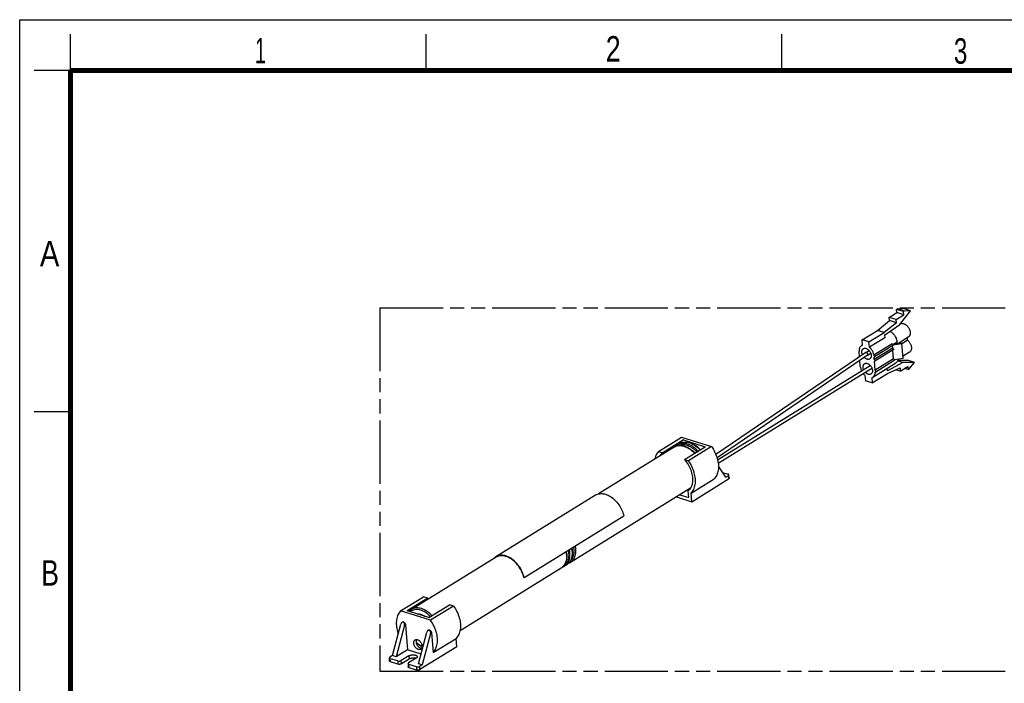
# Model space of a CAD drawing. Header units: millimetres. Extents: x 0 to 210, y 0 to 297.
# Tile 3 of 4: x 0 to 136, y 206 to 297. Entities that reach past the tile are written whole.
import ezdxf

# ---------------------------------------------------------------- set-up
doc = ezdxf.new("R2010")
doc.units = ezdxf.units.MM
doc.header["$LTSCALE"] = 19.36
doc.linetypes.add('PHANTOM', pattern=[0.8, 0.45, -0.05, 0.1, -0.05, 0.1, -0.05])
doc.layers.get('0').update_dxf_attribs({"linetype": 'CONTINUOUS'})
doc.layers.add('DEFAULT_3', color=7, linetype='PHANTOM')
doc.styles.add('TEXTSTYLE_2', font='txt', dxfattribs={"width": 0.75})

msp = doc.modelspace()

# ---------------------------------------------------------------- linework, layer by layer
at = {"color": 2, "linetype": 'Continuous'}
for p, q in [((0, 0), (0, 297)), ((0, 297), (210, 297)), ((7, 290), (7, 295)), ((56, 290), (56, 295)), ((105, 290), (105, 295)), ((7, 290), (2, 290)), ((7, 243), (2, 243))]:
    msp.add_line(p, q, dxfattribs=at)
at = {"color": 7, "linetype": 'Continuous'}
for p, q in [((119.781386, 256.024869), (120.837688, 256.677348)), ((120.731297, 255.729319), (121.787599, 256.381798)), ((120.801922, 257.121564), (120.907552, 257.186812)), ((121.751833, 256.826014), (120.801922, 257.121564)), ((120.837688, 256.677348), (120.801922, 257.121564)), ((121.787599, 256.381798), (120.837688, 256.677348)), ((120.907552, 257.186812), (121.746107, 257.23848)), ((121.857463, 256.891262), (120.907552, 257.186812)), ((121.230118, 255.042649), (122.696018, 256.94293)), ((122.696018, 256.94293), (121.746107, 257.23848)), ((121.751833, 256.826014), (121.857463, 256.891262)), ((121.787599, 256.381798), (121.751833, 256.826014)), ((122.696018, 256.94293), (121.857463, 256.891262)), ((118.150913, 254.240542), (119.817152, 255.580653)), ((120.767063, 255.285103), (119.100824, 253.944992)), ((119.129436, 253.589619), (121.230118, 255.042649)), ((120.731297, 255.729319), (119.781386, 256.024869)), ((119.817152, 255.580653), (119.781386, 256.024869)), ((120.767063, 255.285103), (119.817152, 255.580653)), ((120.767063, 255.285103), (120.731297, 255.729319)), ((116.038309, 252.935584), (118.150913, 254.240542)), ((116.98822, 252.640034), (119.100824, 253.944992)), ((119.100824, 253.944992), (118.150913, 254.240542)), ((116.98822, 252.640034), (116.038309, 252.935584)), ((116.096811, 252.208988), (116.038309, 252.935584)), ((117.046721, 251.913438), (116.98822, 252.640034)), ((119.159325, 253.218395), (117.046721, 251.913438)), ((120.203722, 252.377287), (117.668598, 250.811337)), ((119.129436, 253.589619), (119.159325, 253.218395)), ((121.52582, 252.451863), (120.310388, 252.271066)), ((120.31873, 252.241481), (121.537994, 252.422848)), ((120.87581, 252.355173), (120.852163, 252.648867)), ((122.401526, 253.286415), (120.899682, 252.358724)), ((121.537994, 252.422848), (121.52582, 252.451863)), ((121.704901, 250.349839), (121.537994, 252.422848)), ((122.315466, 252.869089), (121.540602, 252.390454)), ((122.315466, 252.869089), (122.287535, 253.216003)), ((116.536552, 251.191515), (95.90978, 237.129501)), ((115.687204, 250.612484), (115.629397, 251.330457)), ((115.955626, 252.145314), (116.095005, 252.231409)), ((116.540105, 251.193822), (116.536571, 251.191528)), ((116.540125, 251.193835), (116.998653, 251.477068)), ((116.776153, 250.830291), (117.226879, 251.108706)), ((120.256532, 251.783549), (117.721408, 250.2176)), ((120.283842, 252.141095), (117.753328, 250.577993)), ((120.331529, 251.548806), (117.801016, 249.985705)), ((120.256532, 251.783549), (120.230402, 252.108085)), ((120.269434, 251.745501), (120.239775, 252.113875)), ((120.375751, 250.302828), (120.27809, 251.515797)), ((120.284024, 252.141199), (120.292636, 252.14678)), ((120.388653, 250.26478), (120.287462, 251.521586)), ((120.331711, 251.548911), (120.340324, 251.554491)), ((122.568433, 251.213406), (121.679578, 250.664359)), ((116.776103, 250.830373), (96.059521, 236.707132)), ((115.796303, 249.257448), (115.727232, 250.11532)), ((117.523936, 247.803564), (120.692841, 249.761001)), ((117.721408, 250.2176), (117.692795, 250.572973)), ((117.840627, 248.736878), (117.740483, 249.980684)), ((120.375751, 250.302828), (117.840627, 248.736878)), ((120.455359, 250.070933), (117.920235, 248.504984)), ((121.649768, 249.830511), (119.525243, 248.673625)), ((121.704901, 250.349839), (120.485576, 250.168463)), ((121.649768, 249.830511), (120.940886, 250.051068)), ((120.97085, 250.126891), (122.318358, 250.131018)), ((123.268269, 249.835468), (121.649768, 249.830511)), ((123.268269, 249.835468), (122.318358, 250.131018)), ((122.501245, 248.895368), (123.268269, 249.835468)), ((96.139157, 236.416023), (117.16556, 249.404058)), ((96.222661, 235.958265), (117.393786, 249.035696)), ((117.441252, 247.013294), (119.553855, 248.318252)), ((117.854555, 248.501709), (117.859702, 248.499963)), ((119.525243, 248.673625), (119.497159, 249.022427)), ((119.553855, 248.318252), (121.267782, 249.066074)), ((121.303548, 248.621857), (120.688365, 248.813262)), ((121.267782, 249.066074), (121.303548, 248.621857)), ((121.303548, 248.621857), (122.359849, 249.274336)), ((122.395615, 248.83012), (121.893579, 248.986321)), ((122.359849, 249.274336), (122.395615, 248.83012)), ((122.395615, 248.83012), (122.501245, 248.895368)), ((116.43284, 248.03544), (116.491341, 247.308844)), ((117.441252, 247.013294), (116.491341, 247.308844)), ((117.382751, 247.73989), (117.441252, 247.013294)), ((88.004095, 237.562813), (91.173, 239.520249)), ((91.424974, 239.147512), (88.57296, 237.385819)), ((91.173, 239.520249), (95.304721, 238.234729)), ((91.424974, 239.147512), (94.418966, 238.215978)), ((90.162511, 238.171866), (79.711425, 231.716218)), ((88.004095, 237.562813), (88.57296, 237.385819)), ((90.489036, 238.356115), (90.335229, 238.261108)), ((90.932691, 238.647608), (90.646569, 238.47087)), ((91.566951, 236.454285), (94.418966, 238.215978)), ((95.304721, 238.234729), (92.135816, 236.277292)), ((91.566951, 236.454285), (92.135816, 236.277292)), ((97.254301, 234.009862), (96.252713, 235.52649)), ((96.815557, 234.674219), (97.565859, 234.440774)), ((92.482662, 231.824104), (95.651567, 233.78154)), ((92.576848, 230.654285), (97.647097, 233.786184)), ((97.254301, 234.009862), (97.611331, 234.2304)), ((97.722622, 233.892814), (97.686857, 234.33703)), ((92.397793, 232.500229), (75.875206, 222.294207)), ((92.155984, 231.218319), (92.082741, 232.128014)), ((79.320589, 231.553157), (65.588666, 223.070931)), ((90.470397, 231.309675), (92.576848, 230.654285)), ((90.936667, 231.59769), (92.155984, 231.218319)), ((92.576848, 230.654285), (92.482662, 231.824104)), ((69.483537, 220.232129), (83.21546, 228.714355)), ((75.283271, 223.814632), (75.296158, 223.757028)), ((76.053451, 224.290373), (76.066338, 224.232769)), ((65.623701, 223.014212), (53.983256, 215.823895)), ((74.576875, 221.492226), (60.655681, 212.893087)), ((75.347055, 221.967967), (75.060934, 221.791229)), ((69.433901, 220.237123), (69.483537, 220.232129)), ((52.470104, 215.613421), (55.639009, 217.570858)), ((56.207874, 217.393865), (53.35586, 215.632172)), ((56.207874, 217.393865), (55.639009, 217.570858)), ((53.585466, 215.560733), (53.825723, 215.70914)), ((56.349851, 214.700638), (59.201866, 216.462331)), ((59.77073, 216.285338), (56.601825, 214.327901)), ((59.77073, 216.285338), (59.201866, 216.462331)), ((56.601825, 214.327901), (52.470104, 215.613421)), ((56.349851, 214.700638), (53.35586, 215.632172)), ((51.355057, 209.47324), (52.499353, 213.805158)), ((53.012819, 213.645402), (51.868522, 209.313483)), ((53.134793, 213.720745), (53.412835, 210.267407)), ((54.949314, 208.354943), (56.09361, 212.686861)), ((56.607076, 212.527104), (55.462779, 208.195186)), ((56.72905, 212.602448), (56.948671, 209.874712)), ((56.948671, 209.874712), (60.117576, 211.832149)), ((60.211763, 210.66233), (60.117576, 211.832149)), ((53.412835, 210.267407), (51.868522, 209.313483)), ((55.299444, 209.680418), (53.412835, 210.267407)), ((54.686121, 211.173149), (54.640701, 211.145093)), ((60.211763, 210.66233), (55.141515, 207.530432)), ((50.958267, 208.701856), (50.922501, 209.146072)), ((51.355057, 209.47324), (50.998027, 209.252702)), ((52.07043, 208.722814), (51.043499, 209.042328)), ((51.868522, 209.313483), (51.355057, 209.47324)), ((53.594724, 209.425911), (52.538423, 208.773432)), ((53.63049, 208.981694), (52.574188, 208.329215)), ((54.621655, 209.106397), (53.565353, 208.453918)), ((54.577448, 209.07909), (54.566769, 209.082837)), ((52.106195, 208.278598), (51.079265, 208.598111)), ((53.489828, 208.347288), (53.525593, 207.903072)), ((54.637756, 207.924031), (53.610825, 208.243544)), ((54.673522, 207.479814), (53.646591, 207.799328)), ((55.462779, 208.195186), (54.949314, 208.354943)), ((55.462779, 208.195186), (55.105749, 207.974648))]:
    msp.add_line(p, q, dxfattribs=at)
at = {"color": 9, "linetype": 'Continuous'}
for p, q in [((120.294039, 252.304113), (120.852163, 252.648867)), ((90.952791, 238.65978), (91.07954, 238.726137)), ((90.162511, 238.171866), (90.182611, 238.184039)), ((90.182611, 238.184039), (90.30936, 238.250395)), ((91.068091, 238.641622), (90.927453, 238.602349)), ((90.932691, 238.647608), (90.952791, 238.65978)), ((97.611331, 234.2304), (97.647097, 233.786184)), ((53.012819, 213.645402), (53.134793, 213.720745)), ((56.607076, 212.527104), (56.72905, 212.602448)), ((55.343818, 210.811542), (55.435931, 210.771851)), ((51.079265, 208.598111), (51.043499, 209.042328)), ((53.594724, 209.425911), (53.63049, 208.981694)), ((52.07043, 208.722814), (52.106195, 208.278598)), ((52.574188, 208.329215), (52.538423, 208.773432)), ((53.646591, 207.799328), (53.610825, 208.243544)), ((54.637756, 207.924031), (54.673522, 207.479814)), ((55.141515, 207.530432), (55.105749, 207.974648))]:
    msp.add_line(p, q, dxfattribs=at)
at = {"color": 7, "linetype": 'Continuous', "const_width": 0.7}
for points in [[(7, 7), (7, 290)], [(7, 290), (203, 290)]]:
    msp.add_lwpolyline(points, dxfattribs=at)
at = {"color": 7, "linetype": 'Continuous'}
for points in [[(121.319611, 255.158662), (121.347712, 255.171342), (121.409115, 255.190018), (121.473739, 255.201274), (121.541135, 255.204934), (121.610771, 255.201042), (121.681878, 255.189582), (121.754714, 255.170559)], [(121.754714, 255.170559), (121.829256, 255.143626), (121.903255, 255.1096), (121.977009, 255.068299), (122.049624, 255.02027), (122.120508, 254.965799), (122.189053, 254.905493), (122.254531, 254.83996), (122.316716, 254.769495), (122.375338, 254.694327), (122.429803, 254.615257), (122.479541, 254.532916), (122.52421, 254.448042), (122.563348, 254.361355), (122.596745, 254.273533), (122.62408, 254.185277), (122.645228, 254.097234), (122.659973, 254.01007), (122.668267, 253.924437), (122.669971, 253.840995), (122.66514, 253.760394), (122.653719, 253.683294), (122.6359, 253.610313), (122.611813, 253.542197), (122.581595, 253.479223), (122.545292, 253.421718), (122.50332, 253.370282), (122.455954, 253.325537), (122.401536, 253.286421)], [(119.866291, 254.099298), (119.91045, 254.079062), (119.999327, 254.029614), (120.0869, 253.972195), (120.17251, 253.907147), (120.255557, 253.835001), (120.335408, 253.756194), (120.411494, 253.671358), (120.483273, 253.580893), (120.550022, 253.485929), (120.610836, 253.387695), (120.66572, 253.286291), (120.714563, 253.181852), (120.756809, 253.075504), (120.79194, 252.968111), (120.819737, 252.8606), (120.839763, 252.754337), (120.852163, 252.648867)], [(120.203722, 252.377287), (120.218015, 252.372512), (120.232052, 252.365692), (120.245961, 252.356734), (120.259356, 252.345919), (120.271962, 252.333402), (120.283566, 252.319464)], [(120.283566, 252.319464), (120.293917, 252.304332), (120.302856, 252.288323)], [(120.302856, 252.288323), (120.310171, 252.271718), (120.31577, 252.254845), (120.319497, 252.238021), (120.321333, 252.221559), (120.32119, 252.205786), (120.319125, 252.190977), (120.315123, 252.177445), (120.309312, 252.165407), (120.301832, 252.155226), (120.292636, 252.14678)], [(122.315466, 252.869089), (122.385782, 252.803633), (122.452298, 252.733061), (122.515294, 252.657012), (122.573932, 252.576565), (122.627601, 252.492395), (122.675908, 252.405352), (122.718305, 252.316371), (122.754657, 252.225864), (122.784748, 252.134191), (122.808271, 252.042435), (122.824851, 251.951557), (122.834479, 251.862278), (122.836991, 251.775417), (122.832475, 251.691637), (122.820907, 251.611686), (122.802456, 251.536128), (122.777199, 251.465603), (122.745385, 251.400634), (122.707143, 251.341785), (122.662916, 251.289566), (122.613021, 251.244589), (122.568383, 251.213382)], [(115.955649, 252.145328), (115.911197, 252.114989), (115.85801, 252.070059), (115.809706, 252.018733), (115.766519, 251.961367), (115.728734, 251.898257), (115.696527, 251.829812), (115.670128, 251.756387), (115.649653, 251.678441), (115.635278, 251.596383), (115.627054, 251.510715), (115.625108, 251.422153), (115.629397, 251.330457)], [(116.096811, 252.208988), (116.030753, 252.184584), (115.968933, 252.153295), (115.955649, 252.145328)], [(116.095451, 250.8908), (116.086065, 250.912367), (116.059353, 250.987462), (116.038377, 251.062707), (116.02341, 251.137353), (116.01449, 251.210731), (116.011764, 251.282131), (116.01517, 251.350925), (116.024748, 251.416433), (116.040334, 251.478096), (116.061864, 251.535289), (116.089073, 251.587524), (116.121843, 251.634262), (116.159668, 251.675043), (116.202072, 251.709255), (116.218392, 251.71994)], [(116.218392, 251.71994), (116.248846, 251.736818), (116.299843, 251.757536), (116.354396, 251.771151), (116.412012, 251.777315), (116.472021, 251.776089), (116.533486, 251.767412), (116.596718, 251.751304)], [(116.637857, 251.201602), (116.616235, 251.206747), (116.595301, 251.208543), (116.575409, 251.206959), (116.556901, 251.202022), (116.540105, 251.193822)], [(116.596718, 251.751304), (116.660188, 251.728035), (116.723065, 251.698127), (116.785673, 251.661375), (116.847044, 251.618398), (116.906515, 251.569532), (116.963506, 251.515423), (117.017287, 251.456733), (117.067655, 251.39374), (117.11438, 251.326612), (117.156808, 251.256341), (117.19429, 251.18374), (117.22659, 251.109521), (117.253302, 251.034426), (117.274278, 250.959181), (117.289245, 250.884535), (117.298165, 250.811157), (117.300891, 250.739757), (117.297485, 250.670963), (117.287907, 250.605454), (117.272321, 250.543791), (117.250791, 250.486599), (117.223582, 250.434363), (117.190812, 250.387626), (117.152987, 250.346844), (117.110583, 250.312633), (117.094263, 250.301948)], [(116.817567, 250.890007), (116.822297, 250.911441), (116.824187, 250.934579), (116.823204, 250.959024), (116.819364, 250.984357), (116.812735, 251.010145), (116.803429, 251.035946), (116.791606, 251.061319), (116.777468, 251.085828), (116.761258, 251.109056), (116.743253, 251.130604), (116.723762, 251.150105), (116.703117, 251.167224), (116.681672, 251.18167), (116.659793, 251.193194), (116.637857, 251.201602)], [(117.668598, 250.811337), (117.64879, 250.912107), (117.622421, 251.012866), (117.58937, 251.113957), (117.550004, 251.214353), (117.504527, 251.313359), (117.453311, 251.410319), (117.396646, 251.504549), (117.334971, 251.595438), (117.268657, 251.68233), (117.198201, 251.764677), (117.1243, 251.841617), (117.046721, 251.913438)], [(120.325872, 251.733982), (120.335715, 251.721018), (120.344406, 251.707404), (120.351999, 251.693037), (120.358332, 251.678224), (120.363282, 251.663143), (120.366788, 251.648074), (120.368743, 251.633295), (120.369161, 251.618995), (120.368002, 251.605388), (120.365322, 251.592677), (120.361134, 251.581093), (120.355525, 251.570764), (120.3486, 251.561923), (120.340324, 251.554491)], [(116.252682, 248.840173), (116.226259, 248.914452), (116.205283, 248.989697), (116.190317, 249.064343), (116.181396, 249.137721), (116.178671, 249.209121), (116.182076, 249.277915), (116.191655, 249.343424), (116.20724, 249.405087), (116.22877, 249.462279), (116.255979, 249.514515), (116.288749, 249.561252), (116.326574, 249.602034), (116.368979, 249.636245), (116.385298, 249.646931)], [(116.715937, 250.270583), (116.652467, 250.293853), (116.58959, 250.323761), (116.526982, 250.360513), (116.46561, 250.40349), (116.40614, 250.452355), (116.349149, 250.506465), (116.330628, 250.526676)], [(116.385298, 249.646931), (116.415752, 249.663808), (116.466749, 249.684527), (116.521302, 249.698141), (116.578918, 249.704305), (116.638928, 249.703079), (116.700392, 249.694402), (116.763624, 249.678295)], [(117.094263, 250.301948), (117.063809, 250.28507), (117.012812, 250.264351), (116.958259, 250.250737), (116.900643, 250.244573), (116.840633, 250.245799), (116.779169, 250.254476), (116.715937, 250.270583)], [(116.763624, 249.678295), (116.827094, 249.655025), (116.889972, 249.625117), (116.952579, 249.588365), (117.013951, 249.545388), (117.073421, 249.496523), (117.130412, 249.442413), (117.184194, 249.383723), (117.234562, 249.32073), (117.281286, 249.253602), (117.323714, 249.183331), (117.361197, 249.11073), (117.393496, 249.036511), (117.420209, 248.961416), (117.441184, 248.886171), (117.456151, 248.811525), (117.465072, 248.738147), (117.467797, 248.666747), (117.464391, 248.597953), (117.454813, 248.532445), (117.439228, 248.470782), (117.417698, 248.413589), (117.390488, 248.361354), (117.357718, 248.314616), (117.319893, 248.273835), (117.277489, 248.239623), (117.261169, 248.228938)], [(116.776084, 250.83036), (116.78738, 250.839408), (116.799958, 250.85368), (116.810078, 250.870642), (116.817567, 250.890007)], [(117.753293, 250.577986), (117.75851, 250.581615), (117.767925, 250.590655), (117.775534, 250.601844), (117.781234, 250.614887), (117.784845, 250.629563), (117.786354, 250.645519), (117.785664, 250.662455), (117.782855, 250.679989), (117.777922, 250.697768), (117.77103, 250.715416), (117.762266, 250.732553), (117.751867, 250.748838), (117.740004, 250.763899), (117.726967, 250.777462), (117.712997, 250.789189), (117.698412, 250.798893), (117.683662, 250.806239), (117.668598, 250.811337)], [(117.692795, 250.572973), (117.707689, 250.569596), (117.721777, 250.568783), (117.735195, 250.570565), (117.747538, 250.574846), (117.753293, 250.577986)], [(117.800997, 249.985701), (117.805382, 249.988694), (117.814717, 249.997326), (117.822362, 250.008023), (117.828203, 250.020547), (117.832072, 250.034752), (117.83393, 250.050251), (117.833662, 250.066719), (117.831341, 250.083832), (117.826951, 250.101285), (117.820645, 250.118697), (117.812502, 250.135688), (117.802718, 250.151959), (117.79143, 250.167184), (117.77889, 250.181074), (117.765279, 250.193313), (117.750953, 250.203656), (117.736381, 250.211707), (117.721408, 250.2176)], [(117.740483, 249.980684), (117.755206, 249.977339), (117.769126, 249.976484), (117.78237, 249.978159), (117.794554, 249.982245), (117.800997, 249.985701)], [(120.445091, 250.253261), (120.455846, 250.238973), (120.465189, 250.22395)], [(120.484363, 250.17517), (120.487324, 250.158802), (120.488406, 250.142931), (120.487643, 250.127804), (120.485, 250.113697), (120.480573, 250.100851), (120.474402, 250.089546), (120.466622, 250.079932), (120.457319, 250.072216), (120.455354, 250.070945)], [(120.465189, 250.22395), (120.473188, 250.208047), (120.479635, 250.191696), (120.484363, 250.17517)], [(121.001467, 250.245202), (120.994392, 250.20852), (120.970863, 250.126925), (120.940683, 250.050552), (120.90399, 249.979981), (120.8611, 249.915632), (120.812245, 249.858009), (120.757816, 249.807437), (120.692817, 249.761013)], [(115.796303, 249.257448), (115.806939, 249.163778), (115.823613, 249.069422), (115.846408, 248.974103), (115.875076, 248.878653), (115.909476, 248.783633), (115.949359, 248.689586), (115.963153, 248.66133)], [(116.190972, 248.292716), (116.222163, 248.252738), (116.289193, 248.175614), (116.359357, 248.10326), (116.43284, 248.03544)], [(116.882843, 248.197574), (116.819374, 248.220844), (116.756496, 248.250751), (116.693889, 248.287504), (116.632517, 248.33048), (116.573047, 248.379346), (116.516055, 248.433455), (116.480908, 248.47181)], [(117.261169, 248.228938), (117.230715, 248.21206), (117.179718, 248.191342), (117.125165, 248.177727), (117.067549, 248.171563), (117.00754, 248.172789), (116.946076, 248.181466), (116.882843, 248.197574)], [(117.52391, 247.80355), (117.57792, 247.841222), (117.63329, 247.890254), (117.683123, 247.946449), (117.727137, 248.009354), (117.764971, 248.078608), (117.796431, 248.153676), (117.821239, 248.234106), (117.839292, 248.319296), (117.850373, 248.408403), (117.854555, 248.501709)], [(117.920216, 248.50498), (117.924601, 248.507973), (117.933936, 248.516605), (117.941581, 248.527301), (117.947422, 248.539826), (117.951291, 248.554031), (117.953149, 248.56953), (117.952881, 248.585998), (117.95056, 248.603111), (117.94617, 248.620564), (117.939864, 248.637976), (117.931721, 248.654966), (117.921937, 248.671238), (117.910649, 248.686463), (117.898109, 248.700353), (117.884497, 248.712592), (117.870172, 248.722935), (117.8556, 248.730986), (117.840627, 248.736878)], [(117.859702, 248.499963), (117.874425, 248.496618), (117.888345, 248.495763), (117.901589, 248.497438), (117.913773, 248.501524), (117.920216, 248.50498)], [(117.382751, 247.73989), (117.452454, 247.765887), (117.517445, 247.799612), (117.52391, 247.80355)], [(90.932691, 238.647608), (91.055835, 238.715541), (91.186184, 238.771569), (91.323135, 238.815253), (91.46607, 238.846237), (91.61441, 238.86423), (91.767322, 238.868993), (91.923966, 238.860404), (92.083689, 238.838417), (92.245899, 238.803012), (92.409534, 238.754339), (92.573579, 238.692687), (92.737217, 238.618389), (92.899527, 238.531906), (93.0598, 238.433676), (93.217302, 238.324196), (93.371225, 238.204085), (93.520736, 238.074071), (93.665281, 237.934714), (93.774772, 237.818059)], [(91.424974, 239.147512), (91.328119, 239.08055), (91.237021, 239.005721), (91.151553, 238.922891), (91.0721, 238.832464), (90.999045, 238.734844), (90.949397, 238.656824)], [(88.004095, 237.562813), (87.899465, 237.444856), (87.804492, 237.316616), (87.719023, 237.177808), (87.64352, 237.029287), (87.57833, 236.871586), (87.523642, 236.705379), (87.479727, 236.531272), (87.476325, 236.512606)], [(88.098909, 236.897177), (88.162287, 236.99488), (88.252097, 237.108935), (88.350742, 237.212434), (88.457631, 237.304648), (88.57296, 237.385819)], [(90.162511, 238.171866), (90.285655, 238.2398), (90.416004, 238.295827), (90.552955, 238.339512), (90.69589, 238.370495), (90.84423, 238.388489), (90.997142, 238.393252), (91.153786, 238.384663), (91.313509, 238.362676), (91.475719, 238.32727), (91.639353, 238.278597), (91.803399, 238.216946), (91.967037, 238.142647), (92.129347, 238.056165), (92.28962, 237.957935), (92.447122, 237.848455), (92.601045, 237.728343), (92.750556, 237.59833), (92.895101, 237.458973), (93.004592, 237.342318)], [(90.646569, 238.47087), (90.535412, 238.394744), (90.431128, 238.30788), (90.420582, 238.297288)], [(95.304721, 238.234729), (95.434076, 238.044143), (95.555019, 237.848865), (95.667762, 237.648494), (95.771666, 237.444226), (95.866269, 237.236845), (95.951253, 237.027184), (96.026226, 236.816058), (96.090951, 236.604305), (96.145113, 236.392758), (96.188562, 236.182246), (96.221061, 235.973608), (96.242547, 235.767652), (96.252872, 235.565206), (96.252059, 235.367045), (96.240045, 235.17398), (96.216944, 234.986738), (96.182782, 234.806094), (96.137757, 234.632719), (96.081983, 234.467341), (96.015743, 234.310562), (95.939237, 234.163053), (95.852825, 234.025339), (95.756988, 233.898261), (95.651567, 233.78154)], [(91.566951, 236.454285), (91.701365, 236.295654), (91.828816, 236.130713), (91.949563, 235.95908), (92.062833, 235.781906), (92.168074, 235.599939), (92.264878, 235.41401), (92.352758, 235.224917), (92.431388, 235.033512), (92.500359, 234.840625), (92.55943, 234.647116), (92.608275, 234.453836), (92.646745, 234.261633), (92.674604, 234.071368), (92.691796, 233.883858), (92.698176, 233.699946), (92.693786, 233.520422), (92.678572, 233.346118), (92.652674, 233.177762), (92.616135, 233.016139), (92.569186, 232.861916), (92.511965, 232.715826), (92.444792, 232.578455), (92.367898, 232.450471), (92.281685, 232.332375), (92.186692, 232.224979), (92.082741, 232.128014)], [(92.482662, 231.824104), (92.588083, 231.940825), (92.68392, 232.067902), (92.770332, 232.205616), (92.846838, 232.353125), (92.913078, 232.509904), (92.968852, 232.675282), (93.013876, 232.848657), (93.048039, 233.029301), (93.07114, 233.216543), (93.083153, 233.409608), (93.083967, 233.607769), (93.073642, 233.810216), (93.052156, 234.016172), (93.019656, 234.224809), (92.976208, 234.435321), (92.922046, 234.646868), (92.85732, 234.858622), (92.782348, 235.069748), (92.697364, 235.279409), (92.602761, 235.486789), (92.498857, 235.691057), (92.386113, 235.891428), (92.265171, 236.086707), (92.135816, 236.277292)], [(97.68685, 234.337004), (97.685502, 234.346069), (97.679868, 234.362437), (97.670138, 234.378158), (97.656483, 234.393051), (97.638991, 234.406921), (97.617914, 234.41961), (97.593573, 234.430866), (97.565859, 234.440774)], [(97.611331, 234.2304), (97.633593, 234.245713), (97.652068, 234.261601), (97.666821, 234.278165), (97.677655, 234.295099), (97.684395, 234.312198), (97.68704, 234.329257), (97.68685, 234.337004)], [(97.722616, 233.892788), (97.722806, 233.885041), (97.720161, 233.867981), (97.713421, 233.850882), (97.702587, 233.833949), (97.687834, 233.817385), (97.669359, 233.801497), (97.647097, 233.786184)], [(79.320542, 231.553101), (79.373184, 231.584002), (79.501639, 231.647129), (79.636967, 231.697001), (79.778463, 231.73352), (79.925458, 231.756437), (80.077194, 231.765774), (80.232945, 231.761421), (80.391945, 231.743526), (80.553445, 231.71211), (80.716669, 231.667437), (80.880849, 231.609653), (81.04521, 231.539132), (81.208971, 231.45614), (81.371375, 231.361154), (81.531645, 231.254552), (81.689061, 231.136895), (81.842878, 231.008654), (81.992405, 230.870469), (82.136941, 230.722874), (82.275777, 230.566666), (82.408273, 230.402366), (82.533526, 230.231348), (82.650371, 230.055206), (82.75896, 229.873809), (82.859318, 229.687103), (82.950663, 229.496443), (83.032341, 229.302822), (83.10399, 229.107259), (83.164957, 228.911272), (83.21546, 228.714355)], [(76.118833, 223.854709), (76.128029, 223.676855), (76.126688, 223.502775), (76.114795, 223.333131), (76.092391, 223.168783), (76.05957, 223.010456), (76.016524, 222.859005), (75.963534, 222.715213), (75.900921, 222.579703), (75.829107, 222.453113), (75.748484, 222.335874), (75.659564, 222.228477), (75.562724, 222.131165), (75.458359, 222.044203), (75.347055, 221.967967)], [(76.066338, 224.232769), (76.098161, 224.042742), (76.118833, 223.854709)], [(65.588633, 223.07089), (65.519669, 223.025368), (65.407502, 222.937191), (65.304058, 222.837329), (65.267481, 222.794175)], [(69.483537, 220.232129), (69.43339, 220.42789), (69.372735, 220.623059), (69.301376, 220.818158), (69.219906, 221.011625), (69.128639, 221.202424), (69.028216, 221.389506), (68.919394, 221.571475), (68.802152, 221.748335), (68.676318, 221.920175), (68.543095, 222.085337), (68.403394, 222.242381), (68.257911, 222.39074), (68.107391, 222.529549), (67.952593, 222.658255), (67.794259, 222.776171), (67.633183, 222.882835), (67.470147, 222.977667), (67.305932, 223.060335), (67.141322, 223.130383), (66.977088, 223.187594), (66.814015, 223.231629), (66.652856, 223.262389), (66.494387, 223.279654), (66.339325, 223.283442), (66.188427, 223.273656), (66.042353, 223.250425), (65.901813, 223.213768), (65.767425, 223.163919), (65.63984, 223.10099), (65.588633, 223.07089)], [(69.433901, 220.237123), (69.387306, 220.419866), (69.331402, 220.601994), (69.266036, 220.783903), (69.191667, 220.964407), (69.108563, 221.142702), (69.017143, 221.318028), (68.917754, 221.489596), (68.810881, 221.656682), (68.696944, 221.818526), (68.576486, 221.974455), (68.449993, 222.123748), (68.318054, 222.265798), (68.181214, 222.399933), (68.0401, 222.525623), (67.895303, 222.642259), (67.747479, 222.749394), (67.597255, 222.846495), (67.445301, 222.933204), (67.292274, 223.009074), (67.138846, 223.073845), (66.985687, 223.127159), (66.833464, 223.16886), (66.682849, 223.198687), (66.534489, 223.21659), (66.389048, 223.222409), (66.247142, 223.2162), (66.109416, 223.19791), (65.976443, 223.167697), (65.848837, 223.125616), (65.727119, 223.071927), (65.62373, 223.014205)], [(75.356508, 223.027034), (75.344615, 222.85739), (75.322211, 222.693041), (75.28939, 222.534715), (75.246344, 222.383264), (75.193354, 222.239472), (75.130741, 222.103962), (75.058927, 221.977372), (74.978304, 221.860133), (74.889384, 221.752736), (74.792544, 221.655424), (74.688179, 221.568462), (74.576875, 221.492226)], [(75.296158, 223.757028), (75.327981, 223.567001), (75.348653, 223.378968)], [(75.348653, 223.378968), (75.357849, 223.201114), (75.356508, 223.027034)], [(74.802868, 221.665799), (74.807222, 221.667187), (74.937621, 221.723213), (75.060934, 221.791229)], [(75.592257, 222.160842), (75.621495, 222.170164), (75.751894, 222.22619), (75.875206, 222.294207)], [(56.207874, 217.393865), (56.095167, 217.314753), (55.990445, 217.225017), (55.893512, 217.124436), (55.804957, 217.013676), (55.732767, 216.90457)], [(53.983256, 215.823895), (53.872098, 215.747769), (53.767815, 215.660905), (53.670998, 215.563661), (53.651542, 215.540175)], [(59.77073, 216.285338), (59.90022, 216.094538), (60.021254, 215.899091), (60.134041, 215.698599), (60.237955, 215.494254), (60.332542, 215.286842), (60.417492, 215.077188), (60.49242, 214.866106), (60.557097, 214.654426), (60.611212, 214.442979), (60.654619, 214.232586), (60.687088, 214.024075), (60.708557, 213.818249), (60.718878, 213.615931), (60.718075, 213.417888), (60.706085, 213.224923), (60.683017, 213.037759), (60.648894, 212.857163), (60.603908, 212.683808), (60.54817, 212.518417), (60.481952, 212.361596), (60.405448, 212.214014), (60.31901, 212.076202), (60.223104, 211.949008), (60.117576, 211.832149)], [(52.470104, 215.613421), (52.365996, 215.496117), (52.271424, 215.368588), (52.186232, 215.230554), (52.110891, 215.082852), (52.045754, 214.926005), (51.991016, 214.760677), (51.946953, 214.587468), (51.913674, 214.407099), (51.891373, 214.220235), (51.880072, 214.027643), (51.87987, 213.830435), (51.890734, 213.628241)], [(54.764216, 215.193983), (54.813641, 215.198721), (54.931045, 215.198559), (55.051436, 215.187222), (55.174092, 215.164862), (55.298332, 215.131503), (55.423439, 215.087431), (55.548703, 215.032805), (55.673421, 214.968027), (55.796878, 214.893385), (55.85133, 214.855745)], [(56.965139, 213.741156), (56.852351, 213.94165), (56.731316, 214.137099), (56.601825, 214.327901)], [(51.890734, 213.628241), (51.912937, 213.42087), (51.946127, 213.211661), (51.990404, 213.000195), (52.045472, 212.787734), (52.111176, 212.575119), (52.147605, 212.473558)], [(52.702861, 214.084198), (52.72112, 214.093784), (52.744942, 214.102035), (52.770483, 214.106488), (52.797415, 214.10713), (52.825275, 214.103881), (52.854216, 214.096768)], [(52.854216, 214.096768), (52.88347, 214.085775), (52.912224, 214.071409), (52.940647, 214.053545), (52.968236, 214.03256), (52.994645, 214.008681), (53.019583, 213.982245), (53.042729, 213.953539), (53.063836, 213.922939), (53.082616, 213.890784), (53.098875, 213.857481), (53.112369, 213.823406), (53.122961, 213.788984), (53.130409, 213.754833), (53.134793, 213.720745)], [(56.297118, 212.965901), (56.315377, 212.975487), (56.339199, 212.983738), (56.36474, 212.988191), (56.391672, 212.988833), (56.419532, 212.985584), (56.448473, 212.978471)], [(56.448473, 212.978471), (56.477727, 212.967478), (56.506481, 212.953112), (56.534904, 212.935247), (56.562493, 212.914263), (56.588902, 212.890384), (56.61384, 212.863948), (56.636986, 212.835241), (56.658093, 212.804642), (56.676873, 212.772487), (56.693132, 212.739183), (56.706626, 212.705109), (56.717218, 212.670687), (56.724666, 212.636535), (56.72905, 212.602448)], [(56.948671, 209.874712), (57.054198, 209.99157), (57.150102, 210.118762), (57.23654, 210.256573), (57.313044, 210.404153), (57.379262, 210.560973), (57.435, 210.726362), (57.479986, 210.899716), (57.51411, 211.080311), (57.537179, 211.267473), (57.549169, 211.460438), (57.549973, 211.65848), (57.539653, 211.860798), (57.518185, 212.066624), (57.485716, 212.275134), (57.44231, 212.485529), (57.388195, 212.696976), (57.323519, 212.908656), (57.248591, 213.11974), (57.163641, 213.329395), (57.069054, 213.536809), (56.965139, 213.741156)], [(54.279492, 211.161325), (54.27703, 211.226028), (54.280122, 211.287836), (54.288826, 211.347041), (54.302972, 211.402761), (54.322522, 211.454367), (54.347136, 211.501386), (54.376517, 211.543178), (54.410499, 211.579616), (54.449002, 211.610492), (54.463029, 211.619664)], [(54.463029, 211.619664), (54.491477, 211.635412), (54.537525, 211.653931), (54.58662, 211.665996), (54.638281, 211.671383), (54.691975, 211.670169), (54.747179, 211.6623), (54.803378, 211.647957), (54.860057, 211.62721), (54.916694, 211.600333), (54.972768, 211.567498), (55.027765, 211.52908), (55.081166, 211.485346), (55.132466, 211.436784), (55.181159, 211.383743), (55.226741, 211.326911), (55.268592, 211.266992), (55.306552, 211.204277), (55.340401, 211.138999), (55.369694, 211.072042), (55.393967, 211.00413), (55.413064, 210.935983), (55.426632, 210.868684), (55.434789, 210.801872)], [(54.6504, 211.671109), (54.63994, 211.651276), (54.6202, 211.599575), (54.605896, 211.543665), (54.597074, 211.484204), (54.593924, 211.422107), (54.596383, 211.357068)], [(55.155362, 211.411844), (55.033078, 211.485538), (54.911801, 211.569202), (54.81752, 211.64278)], [(55.251252, 210.343532), (55.222804, 210.327785), (55.176756, 210.309266), (55.127661, 210.2972), (55.076, 210.291814), (55.022306, 210.293028), (54.967102, 210.300896), (54.910903, 210.31524), (54.854224, 210.335987), (54.797587, 210.362864), (54.741513, 210.395698), (54.686516, 210.434116), (54.633115, 210.477851), (54.581815, 210.526413), (54.533122, 210.579454), (54.48754, 210.636286), (54.445689, 210.696205), (54.407729, 210.758919), (54.37388, 210.824198), (54.344587, 210.891154), (54.320314, 210.959067), (54.301217, 211.027214), (54.287649, 211.094513), (54.279492, 211.161325)], [(54.596383, 211.357068), (54.604481, 211.290611), (54.617941, 211.223654), (54.636871, 211.15585), (54.660947, 211.088238), (54.690025, 211.021502), (54.723669, 210.956357), (54.761462, 210.893665), (54.803209, 210.833665), (54.84879, 210.776628), (54.897565, 210.723317), (54.949037, 210.674456), (55.002648, 210.630435), (55.057853, 210.591799), (55.114106, 210.558805), (55.170847, 210.531843), (55.227566, 210.511054), (55.28373, 210.496692), (55.338838, 210.488801), (55.380754, 210.487808)], [(54.615849, 211.234057), (54.702535, 211.158921), (54.856409, 211.039251), (55.013771, 210.930248), (55.173815, 210.832509), (55.335807, 210.746519), (55.435464, 210.701448)], [(55.434789, 210.801872), (55.437251, 210.737168), (55.434159, 210.675361), (55.425454, 210.616155), (55.411309, 210.560435), (55.391759, 210.508829), (55.367145, 210.461811), (55.337764, 210.420019), (55.303782, 210.383581), (55.265279, 210.352705), (55.251252, 210.343532)], [(50.998027, 209.252702), (50.975765, 209.237389), (50.95729, 209.221501), (50.942537, 209.204937), (50.931702, 209.188003), (50.924963, 209.170904), (50.922318, 209.153845), (50.922508, 209.146098)], [(50.922508, 209.146098), (50.923855, 209.137033), (50.92949, 209.120665), (50.93922, 209.104944), (50.952875, 209.090051), (50.970367, 209.076181), (50.991443, 209.063492), (51.015785, 209.052236), (51.043499, 209.042328)], [(53.594724, 209.425911), (53.63889, 209.450854), (53.687123, 209.473803), (53.739695, 209.494856), (53.795796, 209.513717), (53.854959, 209.530167), (53.916424, 209.544071), (53.979362, 209.555229), (54.043515, 209.563628), (54.108629, 209.569209), (54.173867, 209.571909), (54.238529, 209.571628), (54.301947, 209.568422), (54.363399, 209.562278), (54.42235, 209.553309), (54.47817, 209.541579), (54.530415, 209.527236), (54.578562, 209.51039), (54.622228, 209.491226), (54.660957, 209.469893), (54.694444, 209.446613), (54.722303, 209.421571), (54.744327, 209.395039), (54.760197, 209.367249), (54.769861, 209.338514), (54.772706, 209.319693)], [(54.566769, 209.082837), (54.514604, 209.097201), (54.458928, 209.108946), (54.400209, 209.117932), (54.33903, 209.124107), (54.275912, 209.12737), (54.211514, 209.127727), (54.146437, 209.125122), (54.081376, 209.119637), (54.017124, 209.111317), (53.953986, 209.100215), (53.89224, 209.086329), (53.832749, 209.069864), (53.776302, 209.050946), (53.723396, 209.029808), (53.674887, 209.006758), (53.63049, 208.981694)], [(54.772706, 209.319693), (54.773153, 209.309179), (54.770086, 209.279386), (54.760566, 209.249251), (54.744748, 209.219198), (54.722644, 209.189595), (54.69459, 209.160724), (54.66097, 209.133042), (54.621655, 209.106397)], [(51.079265, 208.598111), (51.051551, 208.608019), (51.027209, 208.619276), (51.006133, 208.631965), (50.98864, 208.645835), (50.974986, 208.660728), (50.965255, 208.676449), (50.959621, 208.692817), (50.958273, 208.701882)], [(52.07043, 208.722814), (52.100911, 208.714616), (52.133183, 208.708258), (52.167461, 208.703724), (52.2031, 208.701063), (52.239675, 208.700328), (52.276737, 208.70149), (52.313842, 208.704561), (52.350549, 208.709473), (52.386408, 208.716198), (52.421002, 208.724631), (52.453888, 208.734703), (52.484685, 208.746276), (52.512797, 208.759165), (52.538423, 208.773432)], [(52.574188, 208.329215), (52.548563, 208.314948), (52.520451, 208.302059), (52.489654, 208.290487), (52.456768, 208.280415), (52.422174, 208.271982), (52.386315, 208.265257), (52.349608, 208.260344), (52.312503, 208.257273), (52.275441, 208.256111), (52.238866, 208.256847), (52.203227, 208.259508), (52.168949, 208.264041), (52.136676, 208.270399), (52.106195, 208.278598)], [(53.565353, 208.453918), (53.543091, 208.438605), (53.524616, 208.422717), (53.509863, 208.406153), (53.499029, 208.38922), (53.492289, 208.372121), (53.489644, 208.355061), (53.489834, 208.347314)], [(53.489834, 208.347314), (53.491182, 208.33825), (53.496816, 208.321881), (53.506546, 208.30616), (53.520201, 208.291267), (53.537694, 208.277397), (53.55877, 208.264709), (53.583112, 208.253452), (53.610825, 208.243544)], [(53.646591, 207.799328), (53.618877, 207.809236), (53.594535, 207.820492), (53.573459, 207.833181), (53.555967, 207.847051), (53.542312, 207.861944), (53.532582, 207.877665), (53.526948, 207.894033), (53.5256, 207.903098)], [(54.637756, 207.924031), (54.668237, 207.915832), (54.700509, 207.909474), (54.734788, 207.90494), (54.770426, 207.902279), (54.807001, 207.901544), (54.844063, 207.902706), (54.881168, 207.905777), (54.917875, 207.910689), (54.953735, 207.917414), (54.988328, 207.925847), (55.021215, 207.93592), (55.052012, 207.947492), (55.080124, 207.960381), (55.105749, 207.974648)], [(55.141515, 207.530432), (55.115889, 207.516165), (55.087777, 207.503276), (55.05698, 207.491703), (55.024094, 207.481631), (54.989501, 207.473198), (54.953641, 207.466473), (54.916934, 207.461561), (54.879829, 207.45849), (54.842767, 207.457328), (54.806192, 207.458063), (54.770553, 207.460724), (54.736275, 207.465258), (54.704003, 207.471616), (54.673522, 207.479814)]]:
    msp.add_lwpolyline(points, dxfattribs=at)
at = {"color": 9, "linetype": 'Continuous'}
for points in [[(91.07954, 238.726137), (91.213575, 238.779086), (91.354213, 238.81836), (91.500736, 238.843757), (91.652399, 238.855149), (91.808428, 238.852478), (91.968028, 238.835756), (92.130386, 238.805069), (92.294675, 238.760574), (92.460058, 238.702497), (92.625691, 238.631134), (92.790732, 238.546849), (92.954338, 238.450071), (93.115675, 238.341294), (93.273923, 238.221072), (93.428275, 238.090017), (93.577943, 237.948797), (93.722165, 237.798133), (93.729258, 237.789945)], [(90.30936, 238.250395), (90.443395, 238.303345), (90.584033, 238.342619), (90.730556, 238.368016), (90.882219, 238.379408), (91.038248, 238.376736), (91.197848, 238.360014), (91.360206, 238.329328), (91.524495, 238.284832), (91.689878, 238.226755), (91.855511, 238.155393), (92.020552, 238.071108), (92.184157, 237.97433), (92.345495, 237.865553), (92.503743, 237.745331), (92.658095, 237.614276), (92.807763, 237.473056), (92.951985, 237.322391), (92.959078, 237.314204)], [(90.927453, 238.602349), (90.793418, 238.549399), (90.666669, 238.483043), (90.646569, 238.47087)], [(90.676062, 238.366197), (90.744264, 238.401903), (90.873831, 238.453087), (91.009781, 238.491052), (91.15142, 238.515603), (91.298027, 238.526615), (91.448856, 238.524032), (91.603136, 238.507868), (91.760082, 238.478204), (91.918895, 238.435192), (92.078765, 238.379051), (92.238877, 238.310067), (92.398416, 238.228591), (92.556569, 238.13504), (92.712528, 238.029888), (92.865501, 237.913674), (93.014708, 237.786987), (93.159387, 237.650475), (93.28724, 237.51691)], [(93.443137, 237.613208), (93.436044, 237.621395), (93.291821, 237.77206), (93.142153, 237.913279), (92.987801, 238.044334), (92.829554, 238.164556), (92.668216, 238.273333), (92.50461, 238.370111), (92.33957, 238.454396), (92.173936, 238.525759), (92.008554, 238.583836), (91.844265, 238.628331), (91.681906, 238.659018), (91.522306, 238.67574), (91.366277, 238.678412), (91.214614, 238.66702), (91.068091, 238.641622)], [(76.08107, 223.801394), (76.090492, 223.613085), (76.088092, 223.4294), (76.073881, 223.251273), (76.047933, 223.079613), (76.01038, 222.915295), (75.961412, 222.759155), (75.90128, 222.61199), (75.83029, 222.474549), (75.748804, 222.347532), (75.657236, 222.231588), (75.556054, 222.127306), (75.445773, 222.035218)], [(75.563214, 223.987553), (75.568861, 223.96256), (75.600628, 223.774392), (75.621117, 223.588819)], [(75.794949, 223.624656), (75.782801, 223.746596), (75.765898, 223.869771), (75.744275, 223.993926), (75.724621, 224.087254)], [(75.857254, 222.502729), (75.878179, 222.520166), (75.973758, 222.618387), (76.060297, 222.727724), (76.137372, 222.847454), (76.20444, 222.976872), (76.261336, 223.115552), (76.307806, 223.263174), (76.343563, 223.418712), (76.368241, 223.58136), (76.381816, 223.750136), (76.384126, 223.923635), (76.375225, 224.102325)], [(75.875206, 222.294207), (75.973924, 222.361458), (76.084205, 222.453546), (76.185387, 222.557827), (76.276954, 222.673772), (76.358441, 222.800788), (76.429431, 222.938229), (76.489563, 223.085395), (76.538531, 223.241534), (76.576084, 223.405853), (76.602032, 223.577513), (76.616243, 223.755639), (76.618643, 223.939325), (76.609221, 224.127633)], [(76.010742, 224.263992), (76.030396, 224.170664), (76.052019, 224.046509), (76.068922, 223.923334), (76.08107, 223.801394)], [(76.375225, 224.102325), (76.355118, 224.284146), (76.325676, 224.458527)], [(76.609221, 224.127633), (76.597073, 224.249573), (76.58017, 224.372748), (76.558547, 224.496903), (76.538893, 224.590231)], [(75.31089, 223.325653), (75.320312, 223.137344), (75.317912, 222.953659), (75.303701, 222.775532), (75.277753, 222.603872), (75.2402, 222.439554), (75.191232, 222.283414), (75.1311, 222.136249), (75.06011, 221.998807), (74.978624, 221.871791), (74.887056, 221.755847), (74.785874, 221.651565), (74.675593, 221.559477)], [(75.621117, 223.588819), (75.630225, 223.406787), (75.627905, 223.229225), (75.614168, 223.057036), (75.589085, 222.891098), (75.552783, 222.732257), (75.505448, 222.581321), (75.44732, 222.439062), (75.378696, 222.306202), (75.299926, 222.183419), (75.211411, 222.07134), (75.113601, 221.970534), (75.006996, 221.881516), (74.981109, 221.864212)], [(75.240562, 223.78825), (75.260216, 223.694923), (75.281839, 223.570768), (75.298742, 223.447593), (75.31089, 223.325653)], [(75.269932, 221.950568), (75.371114, 222.05485), (75.462682, 222.170794), (75.544168, 222.297811), (75.615158, 222.435252), (75.67529, 222.582417), (75.724258, 222.738557), (75.761811, 222.902876), (75.78776, 223.074536), (75.80197, 223.252662), (75.80437, 223.436348), (75.794949, 223.624656)], [(75.060934, 221.791229), (75.159651, 221.858481), (75.269932, 221.950568)], [(56.575392, 214.839955), (56.463677, 214.956693), (56.322468, 215.089935), (56.176853, 215.213628), (56.027473, 215.327133), (55.875129, 215.429918), (55.720548, 215.521374), (55.56459, 215.601087), (55.408091, 215.668521), (55.251847, 215.723441), (55.096677, 215.765468), (54.943348, 215.794498), (54.792643, 215.810289), (54.645326, 215.812872), (54.502196, 215.802137), (54.363932, 215.778254), (54.23128, 215.741262), (54.104836, 215.691441), (53.985262, 215.628947), (53.873115, 215.554183), (53.800638, 215.493786)], [(56.779823, 214.966232), (56.77273, 214.97442), (56.628508, 215.125084), (56.47884, 215.266304), (56.324488, 215.397359), (56.16624, 215.517581), (56.004902, 215.626358), (55.841297, 215.723136), (55.676256, 215.807421), (55.510623, 215.878784), (55.34524, 215.936861), (55.180951, 215.981356), (55.018593, 216.012043), (54.858993, 216.028764), (54.702963, 216.031436), (54.551301, 216.020044), (54.404778, 215.994647), (54.26414, 215.955373), (54.130105, 215.902424), (54.003356, 215.836067), (53.983256, 215.823895)], [(55.691463, 214.905485), (55.632188, 214.941356), (55.507415, 215.006269), (55.382108, 215.06097), (55.256968, 215.105153), (55.132694, 215.138571), (55.009983, 215.161037), (54.889519, 215.172426), (54.833122, 215.172544)], [(54.60226, 211.308831), (54.731556, 211.199001), (54.880936, 211.085496), (55.03328, 210.982711), (55.18786, 210.891255), (55.343818, 210.811542)], [(54.956343, 211.577116), (55.001292, 211.545223), (55.028714, 211.528303)]]:
    msp.add_lwpolyline(points, dxfattribs=at)
at = {"color": 7, "linetype": 'Continuous'}
for centre, major_axis, ratio, start_param, end_param in [((120.26607, 251.665091), (-0.02574, 0.140555), 0.1490223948, -0.9892918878, -0.5962260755), ((120.200337, 251.624488), (0.202504, 0.037085), 0.5752997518, 0.8015351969, 1.1196169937), ((120.385289, 250.18437), (-0.02574, 0.140555), 0.1490223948, -0.9892918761, -0.5962260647), ((120.319556, 250.143767), (0.202504, 0.037085), 0.5752997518, 0.8015352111, 1.1196170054), ((52.756086, 213.72528), (0.08277, 0.375563), 0.6978550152, 4.6531957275, 7.7947883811), ((56.350343, 212.606983), (0.08277, 0.375563), 0.6978550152, -1.6299895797, 1.5116030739)]:
    msp.add_ellipse(centre, major_axis=major_axis, ratio=ratio, start_param=start_param, end_param=end_param, dxfattribs=at)
at = {"layer": 'DEFAULT_3', "color": 7, "linetype": 'PHANTOM'}
for p, q in [((49.609248, 257.330336), (49.609248, 207.330336)), ((49.609248, 257.330336), (149.609248, 257.330336)), ((49.609248, 207.330336), (149.609248, 207.330336))]:
    msp.add_line(p, q, dxfattribs=at)

# ---------------------------------------------------------------- texts
at = {"color": 5, "linetype": 'Continuous', "style": 'TEXTSTYLE_2'}
for s, width, p in [('1', 0.571429, (32.413969, 291.000475)), ('2', 0.785714, (80.731379, 291.239583)), ('3', 0.714286, (128.683914, 290.942865)), ('A', 0.857143, (2.787317, 263.048058)), ('B', 0.785714, (2.958654, 219.099465))]:
    msp.add_text(s, height=3.5, dxfattribs=dict(at, width=width)).set_placement(p)

doc.saveas('drawing.dxf')
